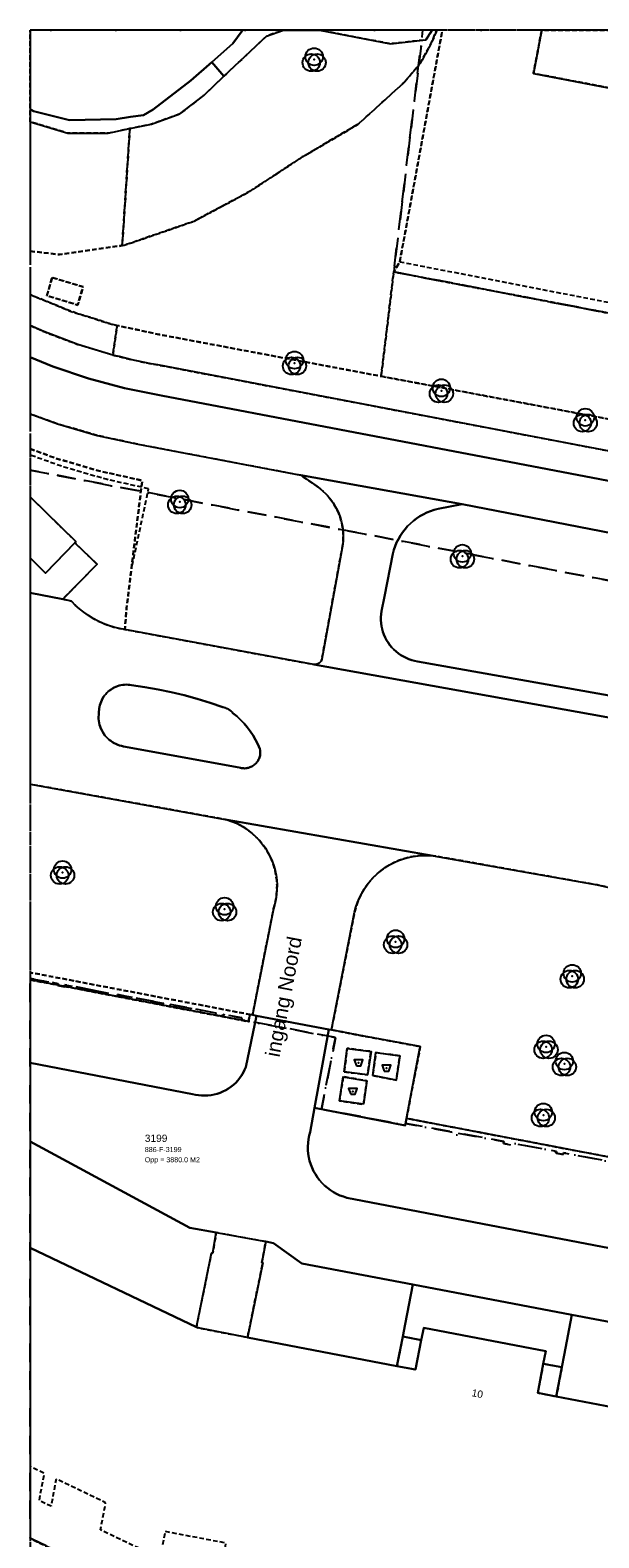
# Model space of a CAD drawing. Header units: millimetres. Extents: x 147731170 to 148246816, y 410327848 to 410827848.
# Tile 29 of 79: x 147731816 to 147770898, y 410724128 to 410827848. Entities that reach past the tile are written whole.
import ezdxf
from ezdxf.enums import TextEntityAlignment as Align

# ---------------------------------------------------------------- set-up
doc = ezdxf.new("R2010")
doc.units = ezdxf.units.MM
doc.header["$LTSCALE"] = 100
for name, pattern in [('BORDER', [44.45, 12.7, -6.35, 12.7, -6.35, 0, -6.35]), ('HIDDEN', [9.525, 6.35, -3.175]), ('HIDDEN2', [4.7625, 3.175, -1.5875])]:
    doc.linetypes.add(name, pattern=pattern)
for name, color, linetype in [('ADRES_HUISNUMMER', 1, 'Continuous'), ('ADRES_STRAATNAAM', 7, 'Continuous'), ('BAK', 14, 'Continuous'), ('BEGROEIDTERREINDEEL', 3, 'HIDDEN2'), ('GEBOUWINSTALLATIE', 7, 'Continuous'), ('KADASTRALE_CODE', 7, 'Continuous'), ('KADASTRALE_OPPERVLAK', 7, 'Continuous'), ('ONBEGROEIDTERREINDEEL', 15, 'HIDDEN2'), ('ONDERSTEUNENDWATERDEEL', 7, 'Continuous'), ('ONDERSTEUNENDWEGDEEL', 7, 'Continuous'), ('PAND', 240, 'Continuous'), ('PERCEEL', 210, 'BORDER'), ('PERCEELNUMMER', 7, 'Continuous'), ('RASTERVERDELING', 8, 'HIDDEN'), ('SCHEIDING', 14, 'HIDDEN2'), ('VEGETATIEOBJECT', 92, 'Continuous'), ('WATERDEEL', 5, 'Continuous'), ('WEGDEEL', 8, 'Continuous')]:
    doc.layers.add(name, color=color, linetype=linetype)
doc.styles.get("Standard").update_dxf_attribs({"font": 'arial.ttf'})

# ---------------------------------------------------------------- blocks, each defined once
blk = doc.blocks.new('BAK')
at = {"flags": 128}
blk.add_lwpolyline([(-150, -200), (150, -200), (300, 200), (-300, 200), (-150, -200)], dxfattribs=at)
blk.add_point((0, 0))
blk = doc.blocks.new('VEGETATIEOBJECT')
for centre in [(-200, -200), (0, 200), (200, -200)]:
    blk.add_circle(centre, 600)
blk.add_point((0, 0))

msp = doc.modelspace()

# ---------------------------------------------------------------- linework, layer by layer
at = {"layer": 'BEGROEIDTERREINDEEL', "flags": 128}
for points in [[(147731816, 410812646), (147733829, 410812411), (147736911, 410812851), (147738141, 410813026), (147738666, 410821071), (147737165, 410820752), (147734402, 410820752), (147731816, 410821540), (147731816, 410827848), (147731816, 410827848), (147731816, 410812646)], [(147731816, 410809653), (147734629, 410808496), (147737507, 410807592), (147737783, 410807534), (147740660, 410806916), (147755938, 410804038), (147756803, 410811217), (147757218, 410811915), (147760146, 410827848), (147759768, 410827848), (147759380, 410826940), (147759183, 410826577), (147758646, 410825586), (147757574, 410824298), (147754353, 410821376), (147750521, 410819126), (147746892, 410816742), (147743059, 410814695), (147738278, 410813046), (147738141, 410813026), (147736911, 410812851), (147733829, 410812411), (147731816, 410812646), (147731816, 410809653)], [(147738666, 410821071), (147738141, 410813026), (147738278, 410813046), (147743059, 410814695), (147746892, 410816742), (147750521, 410819126), (147754353, 410821376), (147757574, 410824298), (147758646, 410825586), (147759183, 410826577), (147759380, 410826940), (147759768, 410827848), (147759446, 410827848), (147759014, 410827183), (147756575, 410826912), (147751691, 410827848), (147749236, 410827848), (147748048, 410827436), (147745134, 410824677), (147743742, 410823359), (147742110, 410822086), (147740148, 410821385), (147738666, 410821071)], [(147755938, 410804038), (147830658, 410789959), (147832066, 410789681), (147833308, 410796429), (147832526, 410796689), (147831868, 410796815), (147756803, 410811217), (147755938, 410804038)], [(147733328, 410810821), (147735457, 410810194), (147735085, 410808938), (147732963, 410809576), (147733328, 410810821)], [(147731816, 410807536), (147732746, 410807110), (147735093, 410806224), (147737495, 410805499), (147737783, 410807534), (147737507, 410807592), (147734629, 410808496), (147731816, 410809653), (147731816, 410807536)], [(147737495, 410805499), (147737932, 410805386), (147738371, 410805278), (147738811, 410805176), (147739252, 410805079), (147739694, 410804988), (147740138, 410804902), (147740582, 410804821), (147769218, 410799355), (147801388, 410793204), (147831545, 410787461), (147831493, 410787302), (147831623, 410787277), (147832066, 410789681), (147830658, 410789959), (147755938, 410804038), (147740660, 410806916), (147737783, 410807534), (147737495, 410805499)], [(147731816, 410799039), (147733612, 410798385), (147736539, 410797529), (147739514, 410796862), (147738444, 410788092), (147738323, 410786622), (147751300, 410784210), (147751335, 410784206), (147751370, 410784204), (147751405, 410784205), (147751440, 410784209), (147751475, 410784214), (147751509, 410784222), (147751543, 410784233), (147751575, 410784245), (147751607, 410784260), (147751638, 410784277), (147751667, 410784297), (147751695, 410784318), (147751722, 410784341), (147751747, 410784366), (147751770, 410784392), (147751791, 410784420), (147751810, 410784449), (147751828, 410784480), (147751843, 410784512), (147751855, 410784544), (147751866, 410784578), (147752045, 410785569), (147753305, 410792477), (147753330, 410792747), (147753337, 410793018), (147753327, 410793288), (147753299, 410793558), (147753254, 410793825), (147753193, 410794089), (147753114, 410794349), (147753020, 410794602), (147752909, 410794850), (147752782, 410795089), (147752641, 410795320), (147752484, 410795542), (147752315, 410795753), (147752131, 410795953), (147751936, 410796140), (147751729, 410796315), (147751511, 410796476), (147750408, 410797224), (147739213, 410799358), (147736426, 410799968), (147733686, 410800764), (147731816, 410801446), (147731816, 410799039)], [(147746912, 410760134), (147747098, 410760099), (147748541, 410767400), (147748634, 410767721), (147748705, 410768047), (147748753, 410768378), (147748778, 410768711), (147748780, 410769045), (147748758, 410769379), (147748714, 410769710), (147748647, 410770037), (147748558, 410770359), (147748447, 410770674), (147748314, 410770981), (147748160, 410771277), (147747986, 410771563), (147747793, 410771835), (147747581, 410772094), (147747352, 410772337), (147747107, 410772564), (147746847, 410772774), (147746573, 410772965), (147746286, 410773136), (147745988, 410773288), (147745681, 410773418), (147745365, 410773527), (147731816, 410775975), (147731816, 410763019), (147746912, 410760134)], [(147810335, 410742969), (147812577, 410742551), (147839164, 410737476), (147839586, 410739613), (147843468, 410738823), (147843071, 410736731), (147858252, 410733833), (147887422, 410728274), (147889358, 410727920), (147891204, 410727583), (147908687, 410724190), (147909161, 410724319), (147926631, 410721427), (147927702, 410723128), (147928522, 410724448), (147930449, 410728060), (147927711, 410729252), (147927990, 410730217), (147928376, 410730064), (147929085, 410731697), (147925258, 410733333), (147921371, 410734819), (147917428, 410736152), (147913437, 410737330), (147909402, 410738352), (147905331, 410739215), (147901229, 410739919), (147864780, 410746300), (147808713, 410756157), (147809344, 410759077), (147797125, 410761211), (147796436, 410761331), (147790692, 410762334), (147790546, 410762352), (147788864, 410762599), (147787194, 410762923), (147785542, 410763324), (147783910, 410763801), (147782301, 410764353), (147780720, 410764978), (147779169, 410765675), (147778770, 410765917), (147778366, 410766152), (147777959, 410766380), (147777547, 410766600), (147777132, 410766814), (147776713, 410767019), (147776290, 410767218), (147775530, 410767553), (147774760, 410767863), (147773980, 410768149), (147773192, 410768411), (147772396, 410768648), (147771592, 410768860), (147770783, 410769046), (147759523, 410771056), (147759177, 410771079), (147758830, 410771079), (147758484, 410771055), (147758141, 410771006), (147757802, 410770935), (147757468, 410770840), (147757142, 410770722), (147756825, 410770582), (147756518, 410770420), (147756223, 410770238), (147755941, 410770035), (147755674, 410769814), (147755423, 410769575), (147755189, 410769319), (147754974, 410769047), (147754777, 410768762), (147754601, 410768463), (147754446, 410768153), (147754312, 410767833), (147754201, 410767504), (147754113, 410767169), (147752516, 410759074), (147752745, 410759031), (147754529, 410758683), (147758630, 410757925), (147757680, 410752986), (147807803, 410743410), (147807811, 410743451), (147810335, 410742969)]]:
    msp.add_lwpolyline(points, dxfattribs=at)
at = {"layer": 'GEBOUWINSTALLATIE', "flags": 128}
for points in [[(147757420, 410737973), (147757020, 410735944), (147758297, 410735699), (147758697, 410737729), (147757420, 410737973)], [(147768361, 410735859), (147767084, 410736103), (147766701, 410734096), (147767978, 410733852), (147768361, 410735859)]]:
    msp.add_lwpolyline(points, dxfattribs=at)
at = {"layer": 'ONBEGROEIDTERREINDEEL', "flags": 128}
for points in [[(147833308, 410796429), (147833432, 410797105), (147833955, 410799947), (147797489, 410806978), (147799707, 410818470), (147766406, 410824876), (147766877, 410827324), (147766978, 410827848), (147777339, 410827848), (147800651, 410823361), (147801517, 410827848), (147760146, 410827848), (147757218, 410811915), (147756803, 410811217), (147831868, 410796815), (147832526, 410796689), (147833308, 410796429)], [(147733328, 410810821), (147732963, 410809576), (147735085, 410808938), (147735457, 410810194), (147733328, 410810821)], [(147731816, 410795736), (147734955, 410792662), (147734886, 410792590), (147736417, 410791110), (147734051, 410788697), (147734648, 410788577), (147734918, 410788301), (147735204, 410788042), (147735505, 410787802), (147735821, 410787580), (147736149, 410787378), (147736490, 410787197), (147736841, 410787037), (147737201, 410786900), (147737569, 410786784), (147737944, 410786691), (147738323, 410786622), (147738444, 410788092), (147739514, 410796862), (147736539, 410797529), (147733612, 410798385), (147731816, 410799039), (147731816, 410795736)], [(147753395, 410756192), (147754990, 410755973), (147755249, 410757591), (147753608, 410757800), (147753395, 410756192)], [(147755360, 410755930), (147756980, 410755614), (147757227, 410757290), (147755582, 410757508), (147755360, 410755930)], [(147754716, 410753952), (147754952, 410755565), (147753328, 410755851), (147753074, 410754196), (147754716, 410753952)], [(147748008, 410744506), (147744606, 410745123), (147744364, 410743725), (147744268, 410743703), (147743236, 410738630), (147743369, 410738567), (147746755, 410737916), (147747801, 410743045), (147747742, 410743079), (147748008, 410744506)], [(147758697, 410737729), (147757420, 410737973), (147757020, 410735944), (147758297, 410735699), (147758697, 410737729)], [(147767084, 410736103), (147766701, 410734096), (147767978, 410733852), (147768361, 410735859), (147767084, 410736103)], [(147746394, 410720513), (147747682, 410720247), (147749590, 410719909), (147755017, 410718880), (147755471, 410718806), (147755861, 410718742), (147756081, 410719823), (147756141, 410720137), (147755298, 410720291), (147755463, 410721196), (147753097, 410721651), (147752851, 410721699), (147752889, 410721896), (147751792, 410722091), (147751866, 410722505), (147748756, 410723099), (147748648, 410722508), (147748247, 410722585), (147745438, 410723126), (147745170, 410723177), (147745274, 410723763), (147741090, 410724562), (147740837, 410723200), (147740747, 410722718), (147736656, 410724677), (147737003, 410726540), (147733594, 410728172), (147733247, 410726309), (147732444, 410726694), (147732791, 410728557), (147731816, 410729024), (147731816, 410724091), (147731931, 410724037), (147734788, 410722677), (147746394, 410720513)]]:
    msp.add_lwpolyline(points, dxfattribs=at)
at = {"layer": 'ONDERSTEUNENDWATERDEEL', "flags": 128}
for points in [[(147746457, 410827848), (147746384, 410827792), (147745754, 410826922), (147744296, 410825649), (147745134, 410824677), (147748048, 410827436), (147749236, 410827848), (147751691, 410827848), (147756575, 410826912), (147759014, 410827183), (147759446, 410827848), (147746457, 410827848)], [(147731816, 410821540), (147734402, 410820752), (147737165, 410820752), (147738666, 410821071), (147740148, 410821385), (147742110, 410822086), (147743742, 410823359), (147745134, 410824677), (147744296, 410825649), (147742847, 410824384), (147740278, 410822379), (147739596, 410822010), (147738719, 410821876), (147737731, 410821725), (147734512, 410821645), (147732033, 410822267), (147731816, 410822415), (147731816, 410821540)]]:
    msp.add_lwpolyline(points, dxfattribs=at)
at = {"layer": 'ONDERSTEUNENDWEGDEEL', "flags": 128}
for points in [[(147771884, 410793216), (147761510, 410795242), (147759854, 410794913), (147759591, 410794844), (147759333, 410794758), (147759081, 410794656), (147758836, 410794537), (147758600, 410794402), (147758373, 410794252), (147758157, 410794088), (147757951, 410793909), (147757758, 410793718), (147757578, 410793514), (147757411, 410793299), (147757259, 410793073), (147757122, 410792838), (147757001, 410792595), (147756896, 410792344), (147756808, 410792087), (147756737, 410791824), (147756170, 410788878), (147755967, 410787882), (147755938, 410787678), (147755923, 410787472), (147755922, 410787266), (147755936, 410787061), (147755964, 410786856), (147756006, 410786655), (147756061, 410786456), (147756131, 410786262), (147756214, 410786073), (147756309, 410785891), (147756417, 410785715), (147756537, 410785547), (147756669, 410785389), (147756811, 410785239), (147756963, 410785100), (147757124, 410784972), (147757294, 410784855), (147757471, 410784750), (147757655, 410784658), (147757846, 410784578), (147758041, 410784512), (147758240, 410784460), (147758443, 410784422), (147780781, 410780447)], [(147736538, 410780886), (147736524, 410780749), (147736518, 410780611), (147736522, 410780474), (147736536, 410780337), (147736558, 410780201), (147736590, 410780067), (147736630, 410779935), (147736679, 410779806), (147736737, 410779681), (147736803, 410779560), (147736877, 410779444), (147736958, 410779333), (147737047, 410779228), (147737143, 410779129), (147737245, 410779036), (147737353, 410778951), (147737467, 410778873), (147737585, 410778803), (147737708, 410778741), (147737835, 410778687), (147737965, 410778642), (147738098, 410778606), (147738233, 410778579), (147746189, 410777120), (147746261, 410777099), (147746334, 410777083), (147746407, 410777072), (147746482, 410777066), (147746556, 410777065), (147746631, 410777069), (147746705, 410777078), (147746778, 410777092), (147746851, 410777111), (147746921, 410777135), (147746990, 410777164), (147747057, 410777197), (147747121, 410777235), (147747183, 410777277), (147747242, 410777323), (147747297, 410777373), (147747349, 410777427), (147747397, 410777484), (147747441, 410777544), (147747481, 410777607), (147747517, 410777673), (147747548, 410777741), (147747574, 410777811), (147747596, 410777882), (147747612, 410777955), (147747624, 410778029), (147747630, 410778103), (147747632, 410778178), (147747628, 410778252), (147747620, 410778327), (147747606, 410778400), (147747468, 410778718), (147747312, 410779028), (147747138, 410779327), (147746947, 410779616), (147746738, 410779894), (147746515, 410780158), (147746275, 410780409), (147746022, 410780646), (147745755, 410780867), (147745693, 410780934), (147745626, 410780997), (147745554, 410781054), (147745478, 410781107), (147745399, 410781153), (147745317, 410781193), (147745232, 410781228), (147745144, 410781256), (147745055, 410781277), (147744182, 410781576), (147743299, 410781847), (147742409, 410782091), (147741512, 410782307), (147740608, 410782495), (147739699, 410782655), (147738785, 410782787), (147738664, 410782807), (147738541, 410782818), (147738418, 410782822), (147738295, 410782817), (147738173, 410782805), (147738051, 410782784), (147737932, 410782756), (147737814, 410782719), (147737699, 410782675), (147737587, 410782624), (147737479, 410782565), (147737375, 410782500), (147737275, 410782427), (147737181, 410782349), (147737091, 410782264), (147737008, 410782174), (147736931, 410782078), (147736860, 410781978), (147736795, 410781873), (147736738, 410781764), (147736688, 410781651), (147736646, 410781536), (147736611, 410781418), (147736584, 410781298), (147736565, 410781176), (147736538, 410780886)]]:
    msp.add_lwpolyline(points, dxfattribs=at)
at = {"layer": 'PAND', "flags": 128}
for points in [[(147734886, 410792590), (147734955, 410792662), (147731816, 410795736), (147731816, 410791539), (147732872, 410790503), (147734886, 410792590)], [(147796983, 410730207), (147796625, 410728382), (147795398, 410728616), (147767978, 410733852), (147766701, 410734096), (147767084, 410736103), (147767250, 410736974), (147758863, 410738573), (147758697, 410737729), (147758297, 410735699), (147757020, 410735944), (147746755, 410737916), (147743369, 410738567), (147743236, 410738630), (147731816, 410744073), (147731816, 410724091)]]:
    msp.add_lwpolyline(points, dxfattribs=at)
at = {"layer": 'PERCEEL', "flags": 128}
for points in [[(147731816, 410797579), (147806992, 410783211), (147849186, 410775231), (147896410, 410766122), (147933523, 410759121), (147965231, 410752973), (147986823, 410747743), (147991708, 410745906), (147991864, 410746883), (147991956, 410748655), (147991302, 410754632), (147991196, 410756643), (147991220, 410758640), (147991405, 410760650), (147991643, 410762636), (147992003, 410764617), (147992494, 410766554), (147993188, 410768454), (148018081, 410826457), (148018432, 410827394), (148018551, 410827848), (147993530, 410827848), (147978321, 410792442), (147968917, 410770550), (147858834, 410791642), (147853341, 410792695), (147852763, 410792806), (147840403, 410795177), (147840388, 410795098), (147838609, 410785896), (147831463, 410787308), (147831536, 410787681), (147830358, 410787911), (147830435, 410788304), (147831612, 410788071), (147833262, 410796480), (147833275, 410796545), (147756803, 410811217), (147758808, 410827848), (147731816, 410827848), (147731816, 410797579)], [(147833275, 410796545), (147840403, 410795177), (147852763, 410792806), (147853341, 410792695), (147857712, 410815305), (147857300, 410827848), (147758808, 410827848), (147756803, 410811217), (147833275, 410796545)], [(147731816, 410557429), (147739184, 410550715), (147743608, 410546683), (147745553, 410544911), (147806057, 410489776), (147820962, 410476194), (147833761, 410473437), (147864868, 410470702), (147887042, 410468695), (147889280, 410468722), (147889180, 410468781), (147885967, 410470779), (147882797, 410472842), (147879670, 410474971), (147876587, 410477165), (147873551, 410479422), (147870563, 410481741), (147861137, 410489234), (147858302, 410491565), (147855515, 410493954), (147852779, 410496400), (147850093, 410498901), (147847459, 410501457), (147844878, 410504067), (147833540, 410515379), (147830656, 410518158), (147827732, 410520895), (147824767, 410523588), (147817362, 410530327), (147814444, 410533072), (147811572, 410535866), (147808748, 410538709), (147805973, 410541599), (147803247, 410544535), (147790647, 410558339), (147783252, 410566441), (147816591, 410595343), (147818011, 410599033), (147851533, 410627456), (147853137, 410630098), (147865327, 410639289), (147865338, 410639297), (147864837, 410639948), (147864802, 410639993), (147863794, 410641305), (147899558, 410668880), (147939554, 410699692), (147939580, 410699669), (147945395, 410704135), (147952550, 410709650), (147954726, 410709238), (147954762, 410709231), (147967817, 410706824), (147971413, 410706161), (147988277, 410703054), (147998437, 410701813), (147999144, 410701705), (148026887, 410671549), (148040397, 410656826), (148040469, 410656889), (148049034, 410647103), (148055826, 410639399), (148065960, 410627823), (148065932, 410627787), (148073607, 410619017), (148080915, 410610630), (148082093, 410611648), (148083234, 410612634), (148083288, 410612681), (148089815, 410605254), (148101146, 410592361), (148115356, 410576112), (148115204, 410575963), (148124565, 410565341), (148129740, 410559446), (148127296, 410557236), (148124443, 410554655), (148132486, 410545629), (148139507, 410537708), (148144184, 410532207), (148137438, 410525343), (148137928, 410524786), (148147143, 410529998), (148148144, 410530628), (148151552, 410532743), (148160825, 410538289), (148168654, 410546537), (148180765, 410559458), (148183890, 410556241), (148186392, 410558246), (148185863, 410558994), (148184412, 410557953), (148175571, 410570342), (148176980, 410571347), (148170049, 410581086), (148166704, 410576538), (148166459, 410576205), (148165491, 410574889), (148110157, 410652969), (148096074, 410646832), (148037169, 410709724), (148036507, 410710484), (148035143, 410711938), (148033699, 410713319), (148032209, 410714661), (148030677, 410715948), (148029086, 410717152), (148027446, 410718314), (148025768, 410719392), (148024024, 410720380), (148022261, 410721332), (148020471, 410722224), (148018659, 410723069), (147995875, 410733425), (147995417, 410733657), (147994976, 410733921), (147994931, 410733845), (147986316, 410737761), (147986362, 410737876), (147986784, 410737711), (147987228, 410737616), (147987681, 410737595), (147988131, 410737646), (147988568, 410737770), (147988978, 410737963), (147989352, 410738219), (147989680, 410738532), (147989953, 410738894), (147990164, 410739296), (147990873, 410741444), (147991480, 410744476), (147991708, 410745906), (147986823, 410747743), (147965231, 410752973), (147933523, 410759121), (147896410, 410766122), (147849186, 410775231), (147806992, 410783211), (147731816, 410797579), (147731816, 410557429)], [(147752801, 410758537), (147752675, 410758564), (147746820, 410759681), (147746349, 410759770), (147746373, 410759898), (147745046, 410760146), (147745024, 410760028), (147744552, 410760117), (147744574, 410760235), (147741429, 410760824), (147741405, 410760696), (147740934, 410760784), (147740958, 410760912), (147737822, 410761500), (147737798, 410761372), (147737327, 410761460), (147737349, 410761578), (147734204, 410762170), (147734180, 410762042), (147733709, 410762131), (147733731, 410762249), (147731816, 410762612), (147731816, 410724107), (147731942, 410724046), (147734787, 410722680), (147746414, 410720504), (147747703, 410720262), (147755880, 410718724), (147759809, 410718011), (147772949, 410715507), (147774233, 410715247), (147784768, 410713255), (147786043, 410713000), (147795740, 410711149), (147796559, 410715434), (147802653, 410714254), (147805848, 410730952), (147805477, 410731024), (147806339, 410735431), (147807810, 410743021), (147804558, 410743608), (147804537, 410743490), (147804065, 410743576), (147804087, 410743694), (147800950, 410744271), (147800928, 410744153), (147800456, 410744241), (147800478, 410744359), (147797344, 410744948), (147797322, 410744830), (147796850, 410744920), (147796873, 410745038), (147793731, 410745642), (147793710, 410745534), (147793239, 410745625), (147793262, 410745743), (147790122, 410746359), (147790099, 410746241), (147789628, 410746334), (147789654, 410746461), (147786515, 410747083), (147786490, 410746956), (147786019, 410747049), (147786045, 410747177), (147782916, 410747799), (147782891, 410747671), (147782421, 410747765), (147782446, 410747892), (147779308, 410748515), (147779282, 410748387), (147778812, 410748480), (147778837, 410748608), (147775688, 410749227), (147775663, 410749100), (147775192, 410749192), (147775217, 410749319), (147772076, 410749929), (147772051, 410749801), (147771580, 410749892), (147771605, 410750020), (147768462, 410750621), (147768438, 410750494), (147767967, 410750583), (147767991, 410750711), (147764847, 410751303), (147764823, 410751175), (147764351, 410751264), (147764375, 410751391), (147761239, 410751974), (147761216, 410751846), (147760744, 410751933), (147760767, 410752061), (147757620, 410752638), (147757597, 410752510), (147757125, 410752596), (147757129, 410752616), (147751836, 410753615), (147752801, 410758537)], [(147731816, 410762612), (147733731, 410762249), (147733709, 410762131), (147734180, 410762042), (147734204, 410762170), (147737349, 410761578), (147737327, 410761460), (147737798, 410761372), (147737822, 410761500), (147740958, 410760912), (147740934, 410760784), (147741405, 410760696), (147741429, 410760824), (147744574, 410760235), (147744552, 410760117), (147745024, 410760028), (147745046, 410760146), (147746373, 410759898), (147746349, 410759770), (147746820, 410759681), (147752675, 410758564), (147752801, 410758537), (147751836, 410753615), (147757129, 410752616), (147757125, 410752596), (147757597, 410752510), (147757620, 410752638), (147760767, 410752061), (147760744, 410751933), (147761216, 410751846), (147761239, 410751974), (147764375, 410751391), (147764351, 410751264), (147764823, 410751175), (147764847, 410751303), (147767991, 410750711), (147767967, 410750583), (147768438, 410750494), (147768462, 410750621), (147771605, 410750020), (147771580, 410749892), (147772051, 410749801), (147772076, 410749929), (147775217, 410749319), (147775192, 410749192), (147775663, 410749100), (147775688, 410749227), (147778837, 410748608), (147778812, 410748480), (147779282, 410748387), (147779308, 410748515), (147782446, 410747892), (147782421, 410747765), (147782891, 410747671), (147782916, 410747799), (147786045, 410747177), (147786019, 410747049), (147786490, 410746956), (147786515, 410747083), (147789654, 410746461), (147789628, 410746334), (147790099, 410746241), (147790122, 410746359), (147793262, 410745743), (147793239, 410745625), (147793710, 410745534), (147793731, 410745642), (147796873, 410745038), (147796850, 410744920), (147797322, 410744830), (147797344, 410744948), (147800478, 410744359), (147800456, 410744241), (147800928, 410744153), (147800950, 410744271), (147804087, 410743694), (147804065, 410743576), (147804537, 410743490), (147804558, 410743608), (147807810, 410743021), (147808044, 410744231), (147839290, 410738267), (147839561, 410739689), (147843488, 410738938), (147843216, 410737518), (147889474, 410728687), (147887324, 410717530), (147871176, 410714486), (147809504, 410726284), (147811062, 410734533), (147810174, 410734701), (147806339, 410735431), (147805477, 410731024), (147805848, 410730952), (147802653, 410714254), (147796559, 410715434), (147795740, 410711149), (147786043, 410713000), (147784768, 410713255), (147774233, 410715247), (147772949, 410715507), (147759809, 410718011), (147755880, 410718724), (147747703, 410720262), (147746414, 410720504), (147734787, 410722680), (147731942, 410724046), (147731816, 410724107), (147731816, 410762612)]]:
    msp.add_lwpolyline(points, dxfattribs=at)
at = {"layer": 'RASTERVERDELING', "flags": 128}
msp.add_lwpolyline([(147731816, 410327848), (148231816, 410327848), (148231816, 410827848), (147731816, 410827848), (147731816, 410327848)], dxfattribs=at)
at = {"layer": 'SCHEIDING', "flags": 128}
for points in [[(147766877, 410827324), (147766406, 410824876)], [(147766406, 410824876), (147799707, 410818470)], [(147757218, 410811915), (147833432, 410797105)], [(147739957, 410796297), (147737032, 410796950), (147734152, 410797782), (147731816, 410798616)], [(147738832, 410791011), (147739957, 410796297)], [(147731816, 410762516), (147746818, 410759643), (147746912, 410760134), (147731816, 410763019), (147731816, 410762516)], [(147757680, 410752986), (147758630, 410757925), (147754529, 410758683), (147752745, 410759031)], [(147807803, 410743410), (147757680, 410752986)], [(147757420, 410737973), (147757020, 410735944)], [(147768361, 410735859), (147767978, 410733852)]]:
    msp.add_lwpolyline(points, dxfattribs=at)
at = {"layer": 'WATERDEEL', "flags": 128}
for points in [[(147731816, 410827848), (147731816, 410822415), (147732033, 410822267), (147734512, 410821645), (147737731, 410821725), (147738719, 410821876), (147739596, 410822010), (147740278, 410822379), (147742847, 410824384), (147744296, 410825649), (147745754, 410826922), (147746384, 410827792), (147746457, 410827848), (147731816, 410827848)], [(147799707, 410818470), (147800651, 410823361), (147777339, 410827848), (147766978, 410827848), (147766877, 410827324), (147766406, 410824876), (147799707, 410818470)]]:
    msp.add_lwpolyline(points, dxfattribs=at)
at = {"layer": 'WEGDEEL', "flags": 128}
for points in [[(147740582, 410804821), (147740138, 410804902), (147739694, 410804988), (147739252, 410805079), (147738811, 410805176), (147738371, 410805278), (147737932, 410805386), (147737495, 410805499), (147735093, 410806224), (147732746, 410807110), (147731816, 410807536), (147731816, 410805347), (147733383, 410804701), (147735820, 410803875), (147738305, 410803209), (147740828, 410802704), (147765325, 410798047), (147800700, 410791264), (147851435, 410781590)], [(147851435, 410781590), (147800700, 410791264), (147765325, 410798047), (147740828, 410802704), (147738305, 410803209), (147735820, 410803875), (147733383, 410804701), (147731816, 410805347), (147731816, 410801446), (147733686, 410800764), (147736426, 410799968), (147739213, 410799358), (147750408, 410797224), (147761510, 410795242), (147771884, 410793216), (147850788, 410778161)], [(147851759, 410783600), (147838803, 410786068), (147838762, 410785888), (147838693, 410785901), (147831623, 410787277), (147831493, 410787302), (147831545, 410787461), (147801388, 410793204), (147769218, 410799355), (147740582, 410804821)], [(147780781, 410780447), (147758443, 410784422), (147758240, 410784460), (147758041, 410784512), (147757846, 410784578), (147757655, 410784658), (147757471, 410784750), (147757294, 410784855), (147757124, 410784972), (147756963, 410785100), (147756811, 410785239), (147756669, 410785389), (147756537, 410785547), (147756417, 410785715), (147756309, 410785891), (147756214, 410786073), (147756131, 410786262), (147756061, 410786456), (147756006, 410786655), (147755964, 410786856), (147755936, 410787061), (147755922, 410787266), (147755923, 410787472), (147755938, 410787678), (147755967, 410787882), (147756170, 410788878), (147756737, 410791824), (147756808, 410792087), (147756896, 410792344), (147757001, 410792595), (147757122, 410792838), (147757259, 410793073), (147757411, 410793299), (147757578, 410793514), (147757758, 410793718), (147757951, 410793909), (147758157, 410794088), (147758373, 410794252), (147758600, 410794402), (147758836, 410794537), (147759081, 410794656), (147759333, 410794758), (147759591, 410794844), (147759854, 410794913), (147761510, 410795242), (147750408, 410797224), (147751511, 410796476), (147751729, 410796315), (147751936, 410796140), (147752131, 410795953), (147752315, 410795753), (147752484, 410795542), (147752641, 410795320), (147752782, 410795089), (147752909, 410794850), (147753020, 410794602), (147753114, 410794349), (147753193, 410794089), (147753254, 410793825), (147753299, 410793558), (147753327, 410793288), (147753337, 410793018), (147753330, 410792747), (147753305, 410792477)], [(147731816, 410789146), (147734051, 410788697), (147736417, 410791110), (147734886, 410792590), (147732872, 410790503), (147731816, 410791539), (147731816, 410789146)], [(147753305, 410792477), (147752045, 410785569), (147751866, 410784578), (147751855, 410784544), (147751843, 410784512), (147751828, 410784480), (147751810, 410784449), (147751791, 410784420), (147751770, 410784392), (147751747, 410784366), (147751722, 410784341), (147751695, 410784318), (147751667, 410784297), (147751638, 410784277), (147751607, 410784260), (147751575, 410784245), (147751543, 410784233), (147751509, 410784222), (147751475, 410784214), (147751440, 410784209), (147751405, 410784205), (147751370, 410784204), (147751335, 410784206), (147751300, 410784210), (147787498, 410777704)], [(147787498, 410777704), (147751300, 410784210), (147738323, 410786622), (147737944, 410786691), (147737569, 410786784), (147737201, 410786900), (147736841, 410787037), (147736490, 410787197), (147736149, 410787378), (147735821, 410787580), (147735505, 410787802), (147735204, 410788042), (147734918, 410788301), (147734648, 410788577), (147734051, 410788697), (147731816, 410789146), (147731816, 410775975), (147745365, 410773527), (147759523, 410771056), (147770783, 410769046), (147771592, 410768860)], [(147738233, 410778579), (147738098, 410778606), (147737965, 410778642), (147737835, 410778687), (147737708, 410778741), (147737585, 410778803), (147737467, 410778873), (147737353, 410778951), (147737245, 410779036), (147737143, 410779129), (147737047, 410779228), (147736958, 410779333), (147736877, 410779444), (147736803, 410779560), (147736737, 410779681), (147736679, 410779806), (147736630, 410779935), (147736590, 410780067), (147736558, 410780201), (147736536, 410780337), (147736522, 410780474), (147736518, 410780611), (147736524, 410780749), (147736538, 410780886), (147736565, 410781176), (147736584, 410781298), (147736611, 410781418), (147736646, 410781536), (147736688, 410781651), (147736738, 410781764), (147736795, 410781873), (147736860, 410781978), (147736931, 410782078), (147737008, 410782174), (147737091, 410782264), (147737181, 410782349), (147737275, 410782427), (147737375, 410782500), (147737479, 410782565), (147737587, 410782624), (147737699, 410782675), (147737814, 410782719), (147737932, 410782756), (147738051, 410782784), (147738173, 410782805), (147738295, 410782817), (147738418, 410782822), (147738541, 410782818), (147738664, 410782807), (147738785, 410782787), (147739699, 410782655), (147740608, 410782495), (147741512, 410782307), (147742409, 410782091), (147743299, 410781847), (147744182, 410781576), (147745055, 410781277), (147745144, 410781256), (147745232, 410781228), (147745317, 410781193), (147745399, 410781153), (147745478, 410781107), (147745554, 410781054), (147745626, 410780997), (147745693, 410780934), (147745755, 410780867), (147746022, 410780646), (147746275, 410780409), (147746515, 410780158), (147746738, 410779894), (147746947, 410779616), (147747138, 410779327), (147747312, 410779028), (147747468, 410778718), (147747606, 410778400), (147747620, 410778327), (147747628, 410778252), (147747632, 410778178), (147747630, 410778103), (147747624, 410778029), (147747612, 410777955), (147747596, 410777882), (147747574, 410777811), (147747548, 410777741), (147747517, 410777673), (147747481, 410777607), (147747441, 410777544), (147747397, 410777484), (147747349, 410777427), (147747297, 410777373), (147747242, 410777323), (147747183, 410777277), (147747121, 410777235), (147747057, 410777197), (147746990, 410777164), (147746921, 410777135), (147746851, 410777111), (147746778, 410777092), (147746705, 410777078), (147746631, 410777069), (147746556, 410777065), (147746482, 410777066), (147746407, 410777072), (147746334, 410777083), (147746261, 410777099), (147746189, 410777120), (147738233, 410778579)], [(147759523, 410771056), (147745365, 410773527), (147745681, 410773418), (147745988, 410773288), (147746286, 410773136), (147746573, 410772965), (147746847, 410772774), (147747107, 410772564), (147747352, 410772337), (147747581, 410772094), (147747793, 410771835), (147747986, 410771563), (147748160, 410771277), (147748314, 410770981), (147748447, 410770674), (147748558, 410770359), (147748647, 410770037), (147748714, 410769710), (147748758, 410769379), (147748780, 410769045), (147748778, 410768711), (147748753, 410768378), (147748705, 410768047), (147748634, 410767721), (147748541, 410767400), (147747098, 410760099), (147747371, 410760047), (147752348, 410759106), (147752516, 410759074), (147754113, 410767169), (147754201, 410767504), (147754312, 410767833), (147754446, 410768153), (147754601, 410768463), (147754777, 410768762), (147754974, 410769047), (147755189, 410769319), (147755423, 410769575), (147755674, 410769814), (147755941, 410770035), (147756223, 410770238), (147756518, 410770420), (147756825, 410770582), (147757142, 410770722), (147757468, 410770840), (147757802, 410770935), (147758141, 410771006), (147758484, 410771055), (147758830, 410771079), (147759177, 410771079), (147759523, 410771056)], [(147746818, 410759643), (147731816, 410762516), (147731816, 410756803), (147742967, 410754661), (147743176, 410754611), (147743387, 410754575), (147743601, 410754555), (147743816, 410754549), (147744030, 410754559), (147744244, 410754583), (147744455, 410754623), (147744662, 410754677), (147744866, 410754746), (147745064, 410754829), (147745255, 410754926), (147745440, 410755036), (147745616, 410755158), (147745783, 410755293), (147745941, 410755439), (147746087, 410755596), (147746222, 410755763), (147746346, 410755939), (147746456, 410756123), (147746553, 410756314), (147746637, 410756512), (147747371, 410760047), (147747098, 410760099), (147746912, 410760134), (147746818, 410759643)], [(147751361, 410753701), (147752348, 410759106), (147747371, 410760047), (147746637, 410756512), (147746553, 410756314), (147746456, 410756123), (147746346, 410755939), (147746222, 410755763), (147746087, 410755596), (147745941, 410755439), (147745783, 410755293), (147745616, 410755158), (147745440, 410755036), (147745255, 410754926), (147745064, 410754829), (147744866, 410754746), (147744662, 410754677), (147744455, 410754623), (147744244, 410754583), (147744030, 410754559), (147743816, 410754549), (147743601, 410754555), (147743387, 410754575), (147743176, 410754611), (147742967, 410754661), (147731816, 410756803), (147731816, 410751405), (147742784, 410745454), (147744606, 410745123), (147748008, 410744506), (147748545, 410744409), (147750485, 410743008), (147758108, 410741557), (147769049, 410739475), (147777303, 410737904)], [(147752745, 410759031), (147752516, 410759074), (147752348, 410759106), (147751361, 410753701), (147757587, 410752501), (147757680, 410752986), (147758630, 410757925), (147754529, 410758683), (147752745, 410759031)], [(147753395, 410756192), (147753608, 410757800), (147755249, 410757591), (147754990, 410755973), (147753395, 410756192)], [(147755360, 410755930), (147755582, 410757508), (147757227, 410757290), (147756980, 410755614), (147755360, 410755930)], [(147754716, 410753952), (147753074, 410754196), (147753328, 410755851), (147754952, 410755565), (147754716, 410753952)], [(147751361, 410753701), (147751058, 410752043), (147750993, 410751800), (147750945, 410751554), (147750915, 410751304), (147750902, 410751053), (147750906, 410750802), (147750929, 410750552), (147750968, 410750304), (147751025, 410750059), (147751099, 410749819), (147751190, 410749585), (147751297, 410749358), (147751420, 410749138), (147751557, 410748928), (147751709, 410748728), (147751875, 410748539), (147752054, 410748363), (147752244, 410748199), (147752446, 410748049), (147752657, 410747913), (147752878, 410747793), (147753106, 410747688), (147753341, 410747600), (147753582, 410747528), (147806663, 410737348)], [(147806663, 410737348), (147753582, 410747528), (147753341, 410747600), (147753106, 410747688), (147752878, 410747793), (147752657, 410747913), (147752446, 410748049), (147752244, 410748199), (147752054, 410748363), (147751875, 410748539), (147751709, 410748728), (147751557, 410748928), (147751420, 410749138), (147751297, 410749358), (147751190, 410749585), (147751099, 410749819), (147751025, 410750059), (147750968, 410750304), (147750929, 410750552), (147750906, 410750802), (147750902, 410751053), (147750915, 410751304), (147750945, 410751554), (147750993, 410751800), (147751058, 410752043), (147751361, 410753701)], [(147807803, 410743410), (147757680, 410752986), (147757587, 410752501), (147751361, 410753701)], [(147731816, 410744073), (147743236, 410738630), (147744268, 410743703), (147744364, 410743725), (147744606, 410745123), (147742784, 410745454), (147731816, 410751405), (147731816, 410744073)], [(147757420, 410737973), (147757586, 410738817), (147758108, 410741557), (147750485, 410743008), (147748545, 410744409), (147748008, 410744506), (147747742, 410743079), (147747801, 410743045), (147746755, 410737916), (147757020, 410735944), (147757420, 410737973)], [(147769049, 410739475), (147758108, 410741557), (147757586, 410738817), (147757420, 410737973), (147758697, 410737729), (147758863, 410738573), (147767250, 410736974), (147767084, 410736103), (147768361, 410735859), (147768522, 410736704), (147769049, 410739475)], [(147795747, 410730444), (147796473, 410734235), (147777303, 410737904), (147769049, 410739475), (147768522, 410736704), (147768361, 410735859), (147767978, 410733852), (147795398, 410728616), (147795747, 410730444)]]:
    msp.add_lwpolyline(points, dxfattribs=at)

# ---------------------------------------------------------------- block references
at = {"layer": 'BAK'}
for p in [(147754386, 410756810), (147756306, 410756439), (147754001, 410754844)]:
    msp.add_blockref('BAK', p, dxfattribs=at)
at = {"layer": 'VEGETATIEOBJECT'}
for p in [(147751333, 410825819), (147749981, 410804949), (147760079, 410803041), (147769971, 410801015), (147742095, 410795393), (147761522, 410791654), (147734043, 410769901), (147745178, 410767378), (147756931, 410765135), (147769071, 410762759), (147767273, 410757907), (147768532, 410756726), (147767086, 410753216)]:
    msp.add_blockref('VEGETATIEOBJECT', p, dxfattribs=at)

# ---------------------------------------------------------------- texts
at = {"layer": 'ADRES_HUISNUMMER'}
msp.add_text('10', height=500, rotation=-10.8, dxfattribs=at).set_placement((147762124, 410733879))
at = {"layer": 'ADRES_STRAATNAAM'}
msp.add_text('ingang Noord', height=1000, rotation=79.3, dxfattribs=at).set_placement((147749725, 410761266), align=Align.CENTER)
at = {"layer": 'KADASTRALE_CODE'}
msp.add_text('886-F-3199', height=350, dxfattribs=at).set_placement((147739693, 410750665))
at = {"layer": 'KADASTRALE_OPPERVLAK'}
msp.add_text('Opp = 3880.0 M2', height=350, dxfattribs=at).set_placement((147739693, 410749965))
at = {"layer": 'PERCEELNUMMER'}
msp.add_text('3199', height=500, dxfattribs=at).set_placement((147739693, 410751365))

doc.saveas('drawing.dxf')
